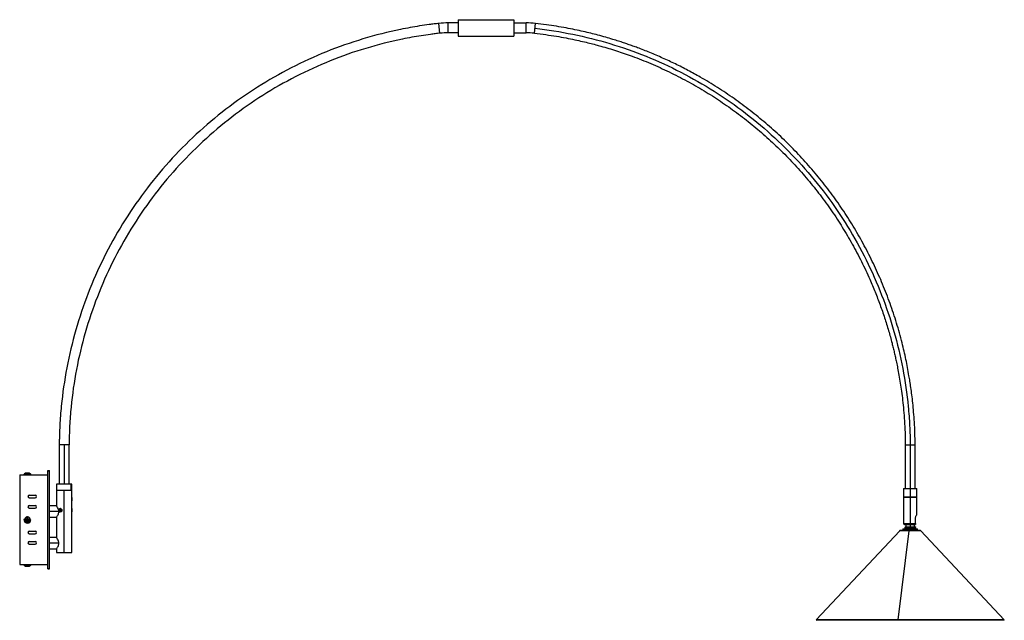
# Paper-space layout '_Posterior' of a CAD drawing. Header units: millimetres. Extents: x -33 to 1118, y -65 to 637.
import ezdxf

# ---------------------------------------------------------------- set-up
doc = ezdxf.new("R2010")
doc.units = ezdxf.units.MM

psp = doc.layouts.new('_Posterior')

# ---------------------------------------------------------------- linework, layer by layer
at = {"color": 7, "linetype": 'Continuous', "lineweight": 25}
for p, q in [((479.8, 636.8), (544.8, 636.8)), ((479.8, 636.8), (479.8, 617.8)), ((544.8, 636.8), (544.8, 617.8)), ((458.4, 621.1), (457.2, 632.5)), ((468.2, 621.6), (468.2, 633.1)), ((479.8, 633.1), (468.2, 633.1)), ((544.8, 633.1), (559.1, 633.1)), ((559.1, 621.6), (559.1, 633.1)), ((568.9, 621.1), (570.2, 632.5)), ((479.8, 621.6), (468.2, 621.6)), ((479.8, 617.8), (544.8, 617.8)), ((544.8, 621.6), (559.1, 621.6)), ((13.3, 140), (13.3, 94)), ((24.8, 140), (13.3, 140)), ((24.8, 94), (24.8, 140)), ((1002.6, 140), (1002.6, 89)), ((1008.3, 140), (1008.3, 42)), ((1014.1, 89), (1014.1, 140)), ((-33, 105), (0, 105)), ((-33, 105), (-33, 0)), ((-20.3, 106), (-27.7, 106)), ((-21.5, 106.8), (-26.5, 106.8)), ((0, -5), (0, 110)), ((0, 110), (2, 110)), ((0, 109.5), (2, 109.5)), ((2, -5), (2, 110)), ((10, 94), (10, 68.5)), ((28, 94), (10, 94)), ((26.8, 94), (26.8, 87)), ((28, 78.5), (28, 94)), ((-21.8, 81.1), (-14.8, 81.1)), ((10, 87), (28, 87)), ((19, 14), (19, 87)), ((1000.6, 89), (1000.6, 79.1)), ((1000.6, 89), (1016.1, 89)), ((1016.1, 79.1), (1016.1, 89)), ((-21.8, 78.1), (-14.8, 78.1)), ((28, 77.5), (27.9, 77.5)), ((28, 65.5), (28, 77.5)), ((1000.6, 79.1), (1016.1, 79.1)), ((1000.6, 79), (1000.6, 48)), ((1000.6, 79), (1016.1, 79)), ((1001, 79.1), (1001, 79)), ((1015.6, 79), (1015.6, 79.1)), ((1016.1, 58.5), (1016.1, 79)), ((-21.8, 69), (-14.8, 69)), ((-21.8, 66), (-14.8, 66)), ((10, 68.5), (2, 68.5)), ((12.8, 62), (2, 62)), ((13.7, 64.5), (13.3, 63.2)), ((13.3, 63.2), (14.1, 62.1)), ((14.1, 63.2), (13.3, 63.2)), ((14.9, 64.8), (13.7, 64.5)), ((14.5, 64.5), (13.7, 64.5)), ((14.5, 64.5), (14.1, 63.2)), ((14.1, 63.2), (14.8, 62.3)), ((14.1, 62.1), (15.3, 62.4)), ((15, 64.6), (14.5, 64.5)), ((15.7, 63.7), (14.9, 64.8)), ((15.3, 62.4), (15.7, 63.7)), ((16.3, 63.2), (16.4, 63.5)), ((28, 63.1), (27.8, 63.1)), ((27.8, 63.1), (27.9, 63.1)), ((27.9, 63.1), (28, 63.1)), ((28, 14), (28, 65.4)), ((-26.5, 52.6), (-27.2, 52.6)), ((-24.5, 53), (-25.9, 53)), ((-25.9, 52), (-24.5, 52)), ((-24, 52.6), (-25.5, 52.6)), ((-25.5, 52.5), (-24, 52.5)), ((-24.5, 54.5), (-24.5, 53)), ((-24, 52.6), (-24.5, 53)), ((-24, 52.5), (-24.5, 52)), ((-24.5, 52), (-24.5, 50.6)), ((-24, 52.5), (-24.1, 51)), ((-24, 54.1), (-24, 52.6)), ((-24, 52.6), (-23.9, 54.1)), ((-24, 52.6), (-23.5, 53)), ((-22.5, 52.5), (-24, 52.6)), ((-24, 51), (-24, 52.5)), ((-24, 52.5), (-23.5, 52)), ((-24, 52.5), (-22.5, 52.5)), ((-23.5, 53), (-23.5, 54.4)), ((-22.1, 53), (-23.5, 53)), ((-23.5, 50.6), (-23.5, 52)), ((-23.5, 52), (-22.1, 52)), ((-22.5, 52.5), (-22, 52.5)), ((-21.5, 52.5), (-20.8, 52.5)), ((2, 55.5), (10, 55.5)), ((10, 55.5), (10, 31.5)), ((1000.6, 48), (1014.4, 48)), ((1001.6, 47), (1014.4, 47)), ((1003.3, 47), (1003.3, 44)), ((1013.3, 44), (1013.3, 47)), ((1014.4, 48), (1014.4, 54.4)), ((-21.8, 39), (-14.8, 39)), ((-21.8, 36), (-14.8, 36)), ((996, 39.6), (898.3, -64.4)), ((1006.7, 39.6), (993.8, -64.4)), ((1019.8, 40), (996.8, 40)), ((999.8, 42), (999.8, 40)), ((999.8, 42), (1016.8, 42)), ((1002.8, 44), (1002, 43.5)), ((1002, 43.5), (1002, 42)), ((1002, 43.5), (1014.7, 43.5)), ((1002.8, 44), (1013.8, 44)), ((1008.7, 42), (1008.7, 40)), ((1014.7, 43.5), (1013.8, 44)), ((1014.7, 42), (1014.7, 43.5)), ((1016.8, 40), (1016.8, 42)), ((1118.3, -64.4), (1020.7, 39.6)), ((-21.8, 27), (-14.8, 27)), ((-21.8, 24), (-14.8, 24)), ((10, 31.5), (2, 31.5)), ((2, 18.5), (2, 31.5)), ((12.8, 25), (2, 25)), ((2, 18.5), (10, 18.5)), ((10, 18.5), (10, 14)), ((10, 14), (28, 14)), ((-33, 0), (0, 0)), ((-27.7, -1), (-20.3, -1)), ((-26.5, -1.7), (-21.5, -1.7)), ((0, -4.5), (2, -4.5)), ((0, -5), (2, -5)), ((898.3, -64.4), (899, -65.1)), ((1118.3, -64.4), (898.3, -64.4)), ((1117.6, -65.1), (899, -65.1)), ((993.9, -65.1), (993.8, -64.4)), ((1117.6, -65.1), (1118.3, -64.4))]:
    psp.add_line(p, q, dxfattribs=at)
at = {"color": 8, "linetype": 'Continuous', "lineweight": 25}
for p, q in [((520.5, 636.8), (520.5, 636.8)), ((540.5, 636.8), (540.5, 636.8)), ((19, 140), (19, 94)), ((1002.6, 140), (1014.1, 140)), ((16.2, 63.9), (16.3, 63.9)), ((-27.7, 52.6), (-28, 52.6)), ((-20.3, 52.5), (-20, 52.5)), ((1020.7, 39.6), (996, 39.6))]:
    psp.add_line(p, q, dxfattribs=at)
at = {"color": 7, "linetype": 'Continuous', "lineweight": 25, "flags": 128}
for points in [[(-25.1, 106.8), (-25.2, 106.8), (-25.2, 106.7), (-25.3, 106.7), (-25.3, 106.6), (-25.4, 106.5), (-25.4, 106.3), (-25.4, 106.2), (-25.4, 106)], [(12.8, 63.1), (12.8, 63.9), (13.1, 64.6), (13.6, 65.1), (14.2, 65.4), (14.9, 65.4), (15.5, 65.1), (16, 64.6), (16.2, 63.9)], [(16.2, 63.9), (16.2, 63.1), (16, 62.4), (15.5, 61.8), (14.9, 61.5), (14.2, 61.5), (13.6, 61.8), (13.1, 62.4), (12.8, 63.1)], [(-25.2, -1.7), (-25.2, -1.7), (-25.3, -1.7), (-25.4, -1.6), (-25.4, -1.5), (-25.5, -1.4), (-25.5, -1.3), (-25.5, -1.1), (-25.5, -1)]]:
    psp.add_lwpolyline(points, dxfattribs=at)
at = {"color": 7, "linetype": 'Continuous', "lineweight": 25}
for centre, radius, start, end in [((468.2, 533.1), 100, 90, 96.3349), ((559.1, 533.1), 100, 83.6651, 90), ((468.2, 533.1), 88.5, 90, 96.3349), ((559.1, 533.1), 88.5, 83.6651, 90), ((-27.4, 105.5), 0.589, 121.9276, 238.0724), ((-26.5, 106), 0.75, 90, 180), ((-24.7, 105.5), 1.04, 151.1325, 208.8675), ((-21.5, 106), 0.75, 360, 90), ((-20.6, 105.5), 0.589, 301.9276, 58.0724), ((-21.8, 79.6), 1.5, 90, 270), ((-14.8, 79.6), 1.5, 270, 90), ((-21.8, 67.5), 1.5, 90, 270), ((-14.8, 67.5), 1.5, 270, 90), ((-24, 52.5), 4, 179.1998, 359.1998), ((-24, 52.5), 3.72, 179.1998, 359.1998), ((-24, 52.5), 3.25, 359.1998, 179.1998), ((-24, 52.5), 2.5, 179.1998, 359.1998), ((-24, 52.5), 2, 164.7223, 193.6773), ((-24, 52.5), 1.54, 177.5493, 180.8504), ((-24, 52.5), 2, 74.7223, 103.6773), ((-24, 52.5), 2, 254.7223, 283.6773), ((-24, 52.5), 1.54, 267.5493, 270.8504), ((-24, 52.5), 1.54, 87.5493, 90.8504), ((-24, 52.5), 1.54, 357.5493, 0.8504), ((-24, 52.5), 2, 344.7223, 13.6773), ((1001.6, 48), 1, 180, 270), ((-21.8, 37.5), 1.5, 90, 270), ((-14.8, 37.5), 1.5, 270, 90), ((996.8, 38.8), 1.2, 90, 136.7968), ((1007.2, 39.6), 0.548, 141.9293, 184.2285), ((1019.8, 38.8), 1.2, 43.2032, 90), ((-21.8, 25.5), 1.5, 90, 270), ((-14.8, 25.5), 1.5, 270, 90), ((-27.4, -0.5), 0.589, 121.9276, 238.0724), ((-24.9, -0.5), 0.995, 149.8399, 210.1601), ((-20.6, -0.5), 0.589, 301.9276, 58.0724), ((-26.5, -1), 0.75, 180, 270), ((-21.5, -1), 0.75, 270, 0)]:
    psp.add_arc(centre, radius, start, end, dxfattribs=at)
for points, knots in [([(516.8, 636.8), (516.8, 636.8), (516.8, 636.8), (516.8, 636.8), (516.8, 636.8), (516.8, 636.8), (516.9, 636.8), (516.9, 636.8), (517.1, 636.8), (517.3, 636.7), (517.6, 636.7), (517.8, 636.7), (518, 636.7), (518.3, 636.6), (518.5, 636.6), (518.7, 636.6), (518.8, 636.6)], [0, 0, 0, 0, 0.0398, 0.080347, 0.121649, 0.163711, 0.20654, 0.250142, 0.355836, 0.500187, 0.624837, 0.690717, 0.750176, 0.836681, 0.919938, 1, 1, 1, 1]), ([(518.8, 636.6), (518.8, 636.6), (518.9, 636.6), (519, 636.6), (519.1, 636.6), (519.3, 636.6), (519.4, 636.7), (519.6, 636.7), (519.9, 636.7), (520.2, 636.7), (520.5, 636.8), (520.6, 636.8), (520.7, 636.8), (520.8, 636.8), (520.8, 636.8), (520.8, 636.8)], [0, 0, 0, 0, 0.039668, 0.080132, 0.121398, 0.163473, 0.206364, 0.250077, 0.35431, 0.499858, 0.64409, 0.749714, 0.836192, 0.919604, 1, 1, 1, 1]), ([(536.8, 636.8), (536.8, 636.8), (536.8, 636.8), (536.8, 636.8), (536.8, 636.8), (536.8, 636.8), (536.9, 636.8), (536.9, 636.8), (537.1, 636.8), (537.3, 636.7), (537.6, 636.7), (537.8, 636.7), (538, 636.7), (538.3, 636.6), (538.5, 636.6), (538.7, 636.6), (538.8, 636.6)], [0, 0, 0, 0, 0.0398, 0.080347, 0.121649, 0.163711, 0.20654, 0.250142, 0.355836, 0.500187, 0.624837, 0.690717, 0.750176, 0.836681, 0.919938, 1, 1, 1, 1]), ([(538.8, 636.6), (538.8, 636.6), (538.9, 636.6), (539, 636.6), (539.1, 636.6), (539.3, 636.6), (539.4, 636.7), (539.6, 636.7), (539.9, 636.7), (540.2, 636.7), (540.5, 636.8), (540.6, 636.8), (540.7, 636.8), (540.8, 636.8), (540.8, 636.8), (540.8, 636.8)], [0, 0, 0, 0, 0.0396683, 0.080132, 0.1213981, 0.1634734, 0.2063645, 0.2500773, 0.3543102, 0.4998578, 0.6440905, 0.7497141, 0.8361925, 0.9196041, 1, 1, 1, 1]), ([(457.2, 632.5), (456.2, 632.4), (455.3, 632.3), (453.4, 632.1), (450.6, 631.7), (444, 630.9), (438.4, 630.1), (427.2, 628.3), (419.8, 627), (397.6, 622.4), (382.9, 618.7), (339.5, 605.7), (311.4, 594.3), (257.6, 566.8), (232, 550.5), (184.1, 513.7), (161.8, 493.1), (121.4, 448.2), (103.2, 423.9), (71.5, 372.5), (58, 345.3), (36.1, 289), (27.8, 259.8), (19.3, 215.3), (17.1, 200.4), (15.3, 181.6), (14.9, 177.8), (14.4, 170.3), (14.1, 166.5), (13.7, 158.9), (13.6, 155.2), (13.4, 149.5), (13.4, 147.6), (13.3, 144.8), (13.3, 143.9), (13.3, 142.4), (13.3, 142), (13.3, 141), (13.3, 140.5), (13.3, 140)], [0, 0, 0, 0, 0.003906, 0.003906, 0.007812, 0.015625, 0.03125, 0.03125, 0.0625, 0.0625, 0.125, 0.125, 0.25, 0.25, 0.375, 0.375, 0.5, 0.5, 0.625, 0.625, 0.75, 0.75, 0.875, 0.875, 0.9375, 0.9375, 0.953125, 0.953125, 0.96875, 0.96875, 0.984375, 0.984375, 0.992188, 0.992188, 0.996094, 0.996094, 0.998047, 0.998047, 1, 1, 1, 1]), ([(569.5, 626.8), (584.4, 625.1), (599.1, 622.8), (628.4, 616.8), (642.9, 613.2), (685.8, 600.3), (713.6, 589.1), (766.8, 561.8), (792.1, 545.8), (839.4, 509.4), (861.5, 489), (901.4, 444.6), (919.4, 420.6), (950.7, 369.8), (964.1, 342.9), (985.7, 287.2), (994, 258.4), (1002.4, 214.4), (1004.5, 199.6), (1006.7, 177.3), (1007.3, 169.9), (1007.8, 158.7), (1008, 155), (1008.2, 149.4), (1008.2, 147.5), (1008.3, 143.8), (1008.3, 141.9), (1008.3, 140)], [0, 0, 0, 0, 0.0625, 0.0625, 0.125, 0.125, 0.25, 0.25, 0.375, 0.375, 0.5, 0.5, 0.625, 0.625, 0.75, 0.75, 0.875, 0.875, 0.9375, 0.9375, 0.96875, 0.96875, 0.984375, 0.984375, 0.992188, 0.992188, 1, 1, 1, 1]), ([(1014.1, 140), (1014, 144.6), (1013.9, 153.5), (1013.2, 166.2), (1012.4, 177.9), (1011.4, 188.5), (1010.3, 198.1), (1009.2, 206.6), (1008, 214), (1006.2, 225), (1003.4, 240), (998.6, 260.5), (992.5, 282.4), (984.9, 305.2), (976.3, 327.5), (966.7, 349.2), (956.2, 370.2), (944.7, 390.7), (932.3, 410.6), (919, 429.9), (904.7, 448.6), (889.6, 466.5), (873.7, 483.8), (857, 500.3), (839.5, 515.9), (821.3, 530.8), (802.5, 544.7), (782.9, 557.8), (764.9, 568.7), (748.4, 577.7), (733.8, 585.2), (718.9, 592.1), (704.1, 598.4), (692.5, 603), (684, 606.1), (678.5, 608), (673, 609.9), (667, 611.9), (660.1, 614), (651.9, 616.4), (643.4, 618.8), (634.6, 621), (625.7, 623.1), (616.1, 625.2), (605.7, 627.3), (594.5, 629.2), (582.6, 631), (574.4, 632), (570.2, 632.5)], [0, 0, 0, 0, 0.01906, 0.0366408, 0.0527797, 0.067483, 0.0807504, 0.092582, 0.1029778, 0.1119426, 0.1385931, 0.165979, 0.1991882, 0.2324143, 0.2656403, 0.2980034, 0.3303666, 0.3627298, 0.395093, 0.4274561, 0.4598193, 0.4921825, 0.5245457, 0.5569088, 0.589272, 0.6216352, 0.6539983, 0.6863615, 0.7187247, 0.74138, 0.7640353, 0.7866906, 0.8091497, 0.8304446, 0.8386002, 0.8465485, 0.8542896, 0.8627041, 0.8727473, 0.8844197, 0.8977212, 0.9093153, 0.9219152, 0.9355208, 0.9501321, 0.965749, 0.9823717, 1, 1, 1, 1]), ([(458.4, 621.1), (457.5, 621), (456.6, 620.9), (454.8, 620.6), (452, 620.3), (445.6, 619.5), (440.1, 618.7), (429.2, 617), (421.9, 615.7), (400.2, 611.2), (385.9, 607.6), (343.5, 594.9), (316, 583.8), (263.5, 556.9), (238.5, 541), (191.7, 505), (169.9, 484.9), (130.4, 441), (112.6, 417.3), (81.7, 367.1), (68.5, 340.5), (47.1, 285.5), (38.9, 257), (30.6, 213.5), (28.5, 198.9), (26.7, 180.5), (26.4, 176.8), (25.9, 169.5), (25.6, 165.8), (25.2, 158.4), (25.1, 154.8), (24.9, 149.2), (24.9, 147.4), (24.8, 144.6), (24.8, 143.7), (24.8, 142.3), (24.8, 141.9), (24.8, 141), (24.8, 140.5), (24.8, 140)], [0, 0, 0, 0, 0.003906, 0.003906, 0.007813, 0.015625, 0.03125, 0.03125, 0.0625, 0.0625, 0.125, 0.125, 0.25, 0.25, 0.375, 0.375, 0.5, 0.5, 0.625, 0.625, 0.75, 0.75, 0.875, 0.875, 0.9375, 0.9375, 0.953125, 0.953125, 0.96875, 0.96875, 0.984375, 0.984375, 0.992188, 0.992188, 0.996094, 0.996094, 0.998047, 0.998047, 1, 1, 1, 1]), ([(568.9, 621.1), (573.4, 620.5), (581.9, 619.5), (594.3, 617.6), (605.5, 615.6), (615.7, 613.6), (624.9, 611.5), (633.1, 609.6), (640.2, 607.7), (650.7, 604.9), (664.9, 600.6), (684.4, 593.9), (705, 585.7), (726.5, 576), (747.3, 565.4), (767.3, 553.9), (786.7, 541.6), (805.4, 528.4), (823.5, 514.3), (840.9, 499.4), (857.6, 483.7), (873.6, 467.2), (888.7, 450), (903, 432.1), (916.5, 413.5), (929.1, 394.3), (940.7, 374.6), (951.5, 354.3), (960.2, 335.6), (967.4, 318.7), (973.1, 303.7), (978.4, 288.6), (983, 273.6), (986.3, 261.8), (988.4, 253.3), (989.7, 247.8), (991, 242.2), (992.3, 236.2), (993.7, 229.2), (995.2, 221.1), (996.7, 212.1), (998.2, 202.3), (999.5, 191.8), (1000.7, 180.2), (1001.6, 167.7), (1002.3, 154.2), (1002.5, 144.9), (1002.6, 140)], [0, 0, 0, 0, 0.019019, 0.0366, 0.052745, 0.067452, 0.080723, 0.092556, 0.102952, 0.111916, 0.138573, 0.165963, 0.199174, 0.232401, 0.265629, 0.297994, 0.330359, 0.362724, 0.395088, 0.427453, 0.459818, 0.492183, 0.524548, 0.556913, 0.589278, 0.621642, 0.654007, 0.686372, 0.718737, 0.741393, 0.76405, 0.786706, 0.809167, 0.830466, 0.838624, 0.846574, 0.854317, 0.86273, 0.872773, 0.884445, 0.897749, 0.911375, 0.926372, 0.942738, 0.960475, 0.979575, 1, 1, 1, 1]), ([(28, 78.5), (28, 78.5), (28, 78.4), (28, 78.3), (27.9, 77.9), (27.8, 77.4), (27.8, 76.9), (27.8, 76.6), (27.8, 76.5)], [0, 0, 0, 0, 0.12164, 0.25037, 0.500103, 0.749577, 0.878444, 1, 1, 1, 1]), ([(27.8, 76.5), (27.8, 76.3), (27.8, 76.1), (27.8, 75.6), (27.9, 75), (28, 74.6), (28, 74.5), (28, 74.5), (28, 74.5), (28, 74.6), (28, 74.7), (28, 74.8)], [0, 0, 0, 0, 0.091295, 0.188088, 0.37537, 0.562702, 0.659446, 0.751046, 0.842611, 0.939311, 1, 1, 1, 1]), ([(28, 77.5), (28, 77.8), (28, 78.1), (28, 78.2), (28, 78.2)], [0, 0, 0, 0, 0.686091, 1, 1, 1, 1]), ([(12.8, 62), (12.8, 62.5), (12.7, 63.3), (12.2, 65), (11.3, 66.7), (10.5, 67.9), (10.1, 68.4), (10, 68.6), (10, 68.5), (10, 68.5)], [0, 0, 0, 0, 0.124653, 0.250066, 0.499659, 0.748041, 0.873496, 0.998947, 1, 1, 1, 1]), ([(10, 55.5), (10, 55.5), (10.1, 55.6), (10.5, 56.1), (11.3, 57.3), (12.2, 59), (12.7, 60.7), (12.8, 61.6), (12.8, 62)], [0, 0, 0, 0, 0.12403, 0.249564, 0.499171, 0.748578, 0.874008, 1, 1, 1, 1]), ([(14.8, 65.4), (14.7, 65.4), (14.5, 65.5), (14.2, 65.4), (13.8, 65.3), (13.3, 64.9), (13, 64.4), (12.9, 63.9), (12.9, 63.6), (12.9, 63.5)], [0, 0, 0, 0, 0.101715, 0.211183, 0.32679, 0.551064, 0.775106, 0.890836, 1, 1, 1, 1]), ([(12.9, 63.5), (12.9, 63.3), (12.9, 63.1), (13, 62.6), (13.3, 62), (13.8, 61.6), (14.2, 61.5), (14.4, 61.5), (14.5, 61.5), (14.5, 61.5)], [0, 0, 0, 0, 0.121525, 0.250368, 0.499665, 0.749027, 0.877805, 0.999737, 1, 1, 1, 1]), ([(14.6, 65.4), (14.7, 65.4), (15, 65.5), (15.6, 65.2), (16.1, 64.6), (16.3, 64.1), (16.3, 63.9)], [0, 0, 0, 0, 0.144621, 0.424558, 0.715999, 1, 1, 1, 1]), ([(16.3, 63.9), (16.4, 63.6), (16.4, 63.1), (16.2, 62.3), (15.7, 61.8), (15.2, 61.5), (14.8, 61.5), (14.7, 61.5)], [0, 0, 0, 0, 0.220396, 0.446565, 0.663807, 0.888019, 1, 1, 1, 1]), ([(16.4, 63.5), (16.4, 63.6), (16.3, 63.8), (16.3, 64), (16.3, 64.1)], [0, 0, 0, 0, 0.6202, 1, 1, 1, 1]), ([(28, 65.5), (28, 65.5), (28, 65.4), (28, 65.3), (27.9, 64.9), (27.8, 64.4), (27.8, 63.9), (27.8, 63.6), (27.8, 63.5)], [0, 0, 0, 0, 0.1216397, 0.2503704, 0.5001031, 0.7495768, 0.8784438, 1, 1, 1, 1]), ([(27.9, 63.1), (27.9, 63.3), (27.8, 63.6), (27.8, 63.9), (27.8, 64.1)], [0, 0, 0, 0, 0.548893, 1, 1, 1, 1]), ([(27.8, 63.5), (27.8, 63.3), (27.8, 63.1), (27.8, 62.6), (27.9, 62), (28, 61.6), (28, 61.5), (28, 61.5), (28, 61.5), (28, 61.5)], [0, 0, 0, 0, 0.1215243, 0.2503679, 0.4996637, 0.7490254, 0.8778031, 0.9997346, 1, 1, 1, 1]), ([(28, 63.1), (28, 63.3), (28, 63.9), (28, 64.6), (27.9, 65.1), (27.9, 65.4), (27.9, 65.4), (27.9, 65.4)], [0, 0, 0, 0, 0.2469359, 0.5003408, 0.7437433, 0.9949551, 1, 1, 1, 1]), ([(1014.4, 54.4), (1014.5, 54.9), (1014.7, 56.1), (1015.4, 57.4), (1015.9, 58.2), (1016.1, 58.6), (1016.1, 58.5), (1016.1, 58.5)], [0, 0, 0, 0, 0.2501471, 0.4996941, 0.7491912, 0.9990348, 1, 1, 1, 1]), ([(-25.5, 52.6), (-25.6, 52.6), (-25.6, 52.7), (-25.7, 52.8), (-25.8, 52.9), (-25.9, 53), (-25.9, 53)], [0, 0, 0, 0, 0.225084, 0.46677, 0.725074, 1, 1, 1, 1]), ([(-25.5, 52.5), (-25.6, 52.5), (-25.6, 52.4), (-25.7, 52.3), (-25.8, 52.2), (-25.9, 52.1), (-25.9, 52)], [0, 0, 0, 0, 0.229873, 0.473138, 0.729837, 1, 1, 1, 1]), ([(-24, 54.1), (-24.1, 54.1), (-24.1, 54.2), (-24.2, 54.3), (-24.4, 54.4), (-24.4, 54.4), (-24.5, 54.5)], [0, 0, 0, 0, 0.229873, 0.473138, 0.729837, 1, 1, 1, 1]), ([(-24.1, 51), (-24.1, 50.9), (-24.2, 50.9), (-24.3, 50.8), (-24.4, 50.7), (-24.5, 50.6), (-24.5, 50.6)], [0, 0, 0, 0, 0.225084, 0.46677, 0.725074, 1, 1, 1, 1]), ([(-24, 51), (-23.9, 50.9), (-23.9, 50.9), (-23.8, 50.8), (-23.6, 50.7), (-23.6, 50.6), (-23.5, 50.6)], [0, 0, 0, 0, 0.229873, 0.473138, 0.729837, 1, 1, 1, 1]), ([(-23.9, 54.1), (-23.9, 54.1), (-23.8, 54.2), (-23.7, 54.3), (-23.6, 54.4), (-23.5, 54.4), (-23.5, 54.4)], [0, 0, 0, 0, 0.225084, 0.4667702, 0.7250742, 1, 1, 1, 1]), ([(-22.5, 52.5), (-22.4, 52.6), (-22.4, 52.6), (-22.3, 52.8), (-22.2, 52.9), (-22.1, 53), (-22.1, 53)], [0, 0, 0, 0, 0.229873, 0.473138, 0.729837, 1, 1, 1, 1]), ([(-22.5, 52.5), (-22.4, 52.4), (-22.4, 52.3), (-22.3, 52.2), (-22.2, 52.1), (-22.1, 52), (-22.1, 52)], [0, 0, 0, 0, 0.225084, 0.4667702, 0.7250742, 1, 1, 1, 1]), ([(1014.4, 48), (1014.4, 47.9), (1014.4, 47.9), (1014.4, 47.8), (1014.4, 47.8), (1014.4, 47.7), (1014.4, 47.6), (1014.4, 47.3), (1014.4, 47.2), (1014.4, 47), (1014.4, 47), (1014.4, 47), (1014.4, 47)], [0, 0, 0, 0, 0.031032, 0.062119, 0.093655, 0.126022, 0.187025, 0.251792, 0.500712, 0.649814, 0.8154, 1, 1, 1, 1]), ([(12.8, 25), (12.8, 25.5), (12.7, 26.3), (12.2, 28), (11.3, 29.7), (10.5, 30.9), (10.1, 31.4), (10, 31.6), (10, 31.5), (10, 31.5)], [0, 0, 0, 0, 0.124653, 0.250066, 0.499659, 0.748041, 0.873496, 0.998947, 1, 1, 1, 1]), ([(10, 18.5), (10, 18.5), (10.1, 18.6), (10.5, 19.1), (11.3, 20.3), (12.2, 22), (12.7, 23.7), (12.8, 24.6), (12.8, 25)], [0, 0, 0, 0, 0.1240303, 0.2495638, 0.4991706, 0.7485777, 0.874008, 1, 1, 1, 1])]:
    psp.add_open_spline(points, degree=3, knots=knots, dxfattribs=at)

doc.saveas('drawing.dxf')
